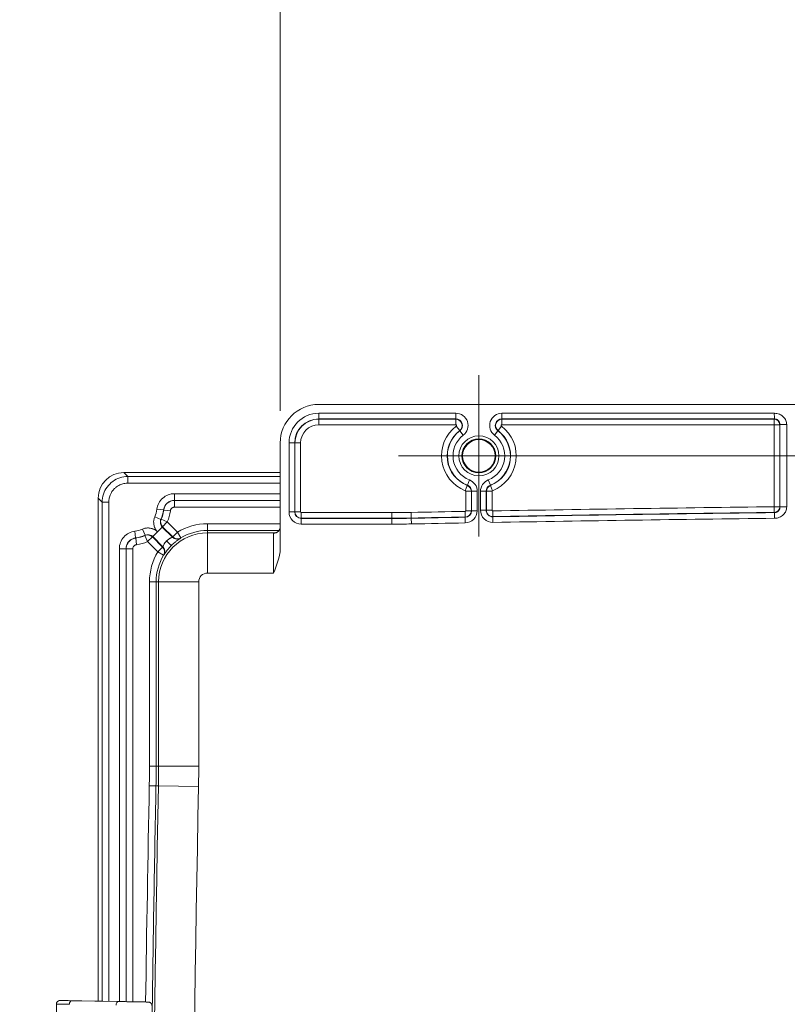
# Model space of a CAD drawing. Header units: inches. Extents: x -374 to 640, y -945 to 1059.
# Tile 180 of 222: x 119.15 to 126.61, y 64.8 to 74.38. Entities that reach past the tile are written whole.
import ezdxf

# ---------------------------------------------------------------- set-up
doc = ezdxf.new("R2010")
doc.units = ezdxf.units.IN
doc.header["$LTSCALE"] = 5
doc.header["$MEASUREMENT"] = 0
for name, color, linetype, lineweight in [('Center Mark (ANSI)', 7, 'Continuous', 9), ('Dimension (ANSI)', 7, 'Continuous', 9), ('Visible (ANSI)', 7, 'Continuous', 18), ('Visible Narrow (ANSI)', 7, 'Continuous', 5)]:
    doc.layers.add(name, color=color, linetype=linetype, lineweight=lineweight)
doc.styles.add('Note Text (ANSI)', font='arial.ttf')
doc.dimstyles.new('.XX', dxfattribs={"dimscale": 5, "dimtxt": 0.095, "dimasz": 0.125, "dimexe": 0.1875, "dimexo": 0.0625, "dimgap": 0.0625, "dimtad": 0, "dimtih": 1, "dimtoh": 1, "dimrnd": 1e-08, "dimzin": 0, "dimdsep": 46, "dimtxsty": 'Note Text (ANSI)', "dimblk": 'Filled-1', "dimcen": 0.09, "dimdle": 0.45, "dimclrd": 256, "dimclre": 256, "dimclrt": 256, "dimadec": 0, "dimazin": 1, "dimtfac": 1.263158, "dimtofl": 0, "dimtmove": 0, "dimatfit": 3, "dimfxl": 1, "dimtolj": 1, "dimtzin": 4, "dimlwd": -1, "dimlwe": -1, "dimarcsym": 0})

# ---------------------------------------------------------------- blocks, each defined once
blk = doc.blocks.new('Filled-1')
at = {"color": 0}
for p, q in [((0, 0), (-1, 0.25)), ((-1, 0.25), (-1, -0.25)), ((-1, 0), (0, 0)), ((-1, -0.25), (0, 0))]:
    blk.add_line(p, q, dxfattribs=at)
at = {"color": 0, "flags": 128}
blk.add_lwpolyline([(-1, -0.25), (0, 0), (-1, 0.25), (-1, -0.25)], dxfattribs=at)
at = {"color": 0}
blk.add_solid([(-1, -0.25), (0, 0), (-1, 0.25), (-1, -0.25)], dxfattribs=at)
blk = doc.blocks.new('*D41')
at = {"layer": 'Defpoints', "color": 0, "transparency": 16777216}
for p in [(123.6124, 70.135), (123.6124, 44.4052), (150.1074, 44.4052)]:
    blk.add_point(p, dxfattribs=at)
at = {"layer": 'Dimension (ANSI)', "transparency": 16777216}
for p, q in [((123.9249, 70.135), (151.0449, 70.135)), ((150.1074, 69.51), (150.1074, 57.8253)), ((150.1074, 45.0302), (150.1074, 56.7149)), ((123.9249, 44.4052), (151.0449, 44.4052))]:
    blk.add_line(p, q, dxfattribs=at)
at = {"layer": 'Dimension (ANSI)', "transparency": 16777216, "xscale": 0.625, "yscale": 0.625, "zscale": 0.625}
for p, rotation in [((150.1074, 70.135), 90), ((150.1074, 44.4052), 270)]:
    blk.add_blockref('Filled-1', p, dxfattribs=dict(at, rotation=rotation))
at = {"layer": 'Dimension (ANSI)', "transparency": 16777216, "insert": (149.3019, 57.5128), "char_height": 0.475, "attachment_point": 1, "style": 'Note Text (ANSI)'}
blk.add_mtext('\\A1;25.73', dxfattribs=at)
blk = doc.blocks.new('*D62')
at = {"layer": 'Defpoints', "color": 0, "transparency": 16777216}
for p in [(121.6799, 75.9586), (121.6799, 70.26), (143.5449, 69.9726)]:
    blk.add_point(p, dxfattribs=at)
at = {"layer": 'Dimension (ANSI)', "transparency": 16777216}
for p, q in [((121.6799, 70.5725), (121.6799, 76.8961)), ((143.5449, 70.2851), (143.5449, 76.8961)), ((122.3049, 75.9586), (131.4946, 75.9586)), ((142.9199, 75.9586), (133.7302, 75.9586))]:
    blk.add_line(p, q, dxfattribs=at)
at = {"layer": 'Dimension (ANSI)', "transparency": 16777216, "xscale": 0.625, "yscale": 0.625, "zscale": 0.625, "rotation": 180}
blk.add_blockref('Filled-1', (121.6799, 75.9586), dxfattribs=at)
at = {"layer": 'Dimension (ANSI)', "transparency": 16777216, "xscale": 0.625, "yscale": 0.625, "zscale": 0.625}
blk.add_blockref('Filled-1', (143.5449, 75.9586), dxfattribs=at)
at = {"layer": 'Dimension (ANSI)', "transparency": 16777216, "insert": (131.8071, 76.2011), "char_height": 0.475, "attachment_point": 1, "style": 'Note Text (ANSI)'}
blk.add_mtext('\\A1;21.86', dxfattribs=at)

msp = doc.modelspace()

# ---------------------------------------------------------------- linework, layer by layer
at = {"layer": 'Center Mark (ANSI)', "linetype": 'Continuous'}
for p, q in [((123.61238, 70.9182), (123.61238, 69.35175)), ((124.3956, 70.13498), (122.82916, 70.13498))]:
    msp.add_line(p, q, dxfattribs=at)
at = {"layer": 'Visible (ANSI)'}
for p, q in [((143.16988, 70.63498), (122.05488, 70.63498)), ((121.67988, 70.25998), (121.67988, 69.22934)), ((120.15893, 69.97257), (121.67988, 69.97257)), ((119.90988, 64.83073), (119.90988, 69.72352)), ((119.5037, 63.35296), (119.5037, 64.80219)), ((119.54115, 64.83716), (119.6108, 64.83596)), ((119.74746, 64.83358), (119.61082, 64.83596)), ((119.74748, 64.83358), (119.74749, 64.83358)), ((119.75097, 64.83352), (120.36798, 64.82271))]:
    msp.add_line(p, q, dxfattribs=at)
for radius in [0.195, 0.16448, 0.15822]:
    msp.add_circle((123.61238, 70.13498), radius, dxfattribs=at)
for centre, radius, start, end in [((122.05488, 70.25998), 0.375, 90, 180), ((121.22288, 68.65957), 1.25, 125.161706, 125.161867), ((121.22288, 68.65957), 1.25, 144.837922, 144.838145), ((121.22765, 68.68407), 0.909, 132.136053, 132.27796), ((121.22288, 68.65957), 0.90903, 130.829149, 130.971247), ((121.22288, 68.65957), 0.90903, 135.021083, 135.021166)]:
    msp.add_arc(centre, radius, start, end, dxfattribs=at)
msp.add_ellipse((120.16084, 69.72162), major_axis=(-0.17812, 0.17812), ratio=0.9924325, start_param=5.5015852, end_param=7.0647854, dxfattribs=at)
for points, knots in [([(121.63053, 69.38492), (121.63053, 69.38492), (121.63057, 69.38492), (121.63082, 69.38495), (121.63116, 69.38498), (121.63256, 69.38519), (121.63399, 69.38544), (121.6375, 69.38634), (121.63955, 69.38698), (121.64427, 69.38885), (121.64701, 69.39016), (121.65332, 69.39388), (121.65692, 69.39655), (121.66443, 69.40356), (121.66822, 69.40826), (121.67462, 69.41911), (121.67711, 69.42551), (121.67942, 69.43633), (121.67988, 69.44072), (121.67988, 69.44506)], [0.0331388, 0.0331388, 0.0331388, 0.0331388, 0.04047052, 0.04047052, 0.05516615, 0.05516615, 0.0800088, 0.0800088, 0.10336996, 0.10336996, 0.13067235, 0.13067235, 0.16734548, 0.16734548, 0.21463579, 0.21463579, 0.26763215, 0.26763215, 0.30227949, 0.30227949, 0.30227949, 0.30227949]), ([(120.57435, 69.30758), (120.58236, 69.29957), (120.59054, 69.29175), (120.59755, 69.28492), (120.60457, 69.27808), (120.61042, 69.27222), (120.61436, 69.26812), (120.61829, 69.26404), (120.62031, 69.26171), (120.62033, 69.26164)], [0, 0, 0, 0, 0.33333333, 0.33333333, 0.33333333, 0.66666667, 0.66666667, 0.66666667, 0.99873373, 0.99873373, 0.99873373, 0.99873373]), ([(119.5037, 64.80219), (119.5037, 64.80597), (119.50432, 64.80979), (119.50671, 64.81689), (119.50849, 64.82026), (119.51296, 64.8262), (119.51571, 64.82884), (119.52182, 64.83308), (119.52526, 64.83472), (119.53059, 64.83629), (119.5324, 64.83667), (119.53514, 64.83702), (119.53607, 64.83711), (119.53732, 64.83717), (119.53765, 64.83718), (119.53814, 64.83719), (119.53832, 64.83719), (119.53856, 64.83719), (119.53864, 64.83719), (119.53877, 64.83719), (119.53882, 64.83719), (119.53895, 64.83719), (119.539, 64.83719), (119.53908, 64.83719), (119.5391, 64.83719), (119.53919, 64.83719), (119.53921, 64.83719), (119.53931, 64.83719), (119.53937, 64.83719), (119.53968, 64.83718), (119.54007, 64.83718), (119.54081, 64.83716), (119.54097, 64.83716), (119.54115, 64.83716)], [0, 0, 0, 0, 0.02876068, 0.02876068, 0.05707199, 0.05707199, 0.08539936, 0.08539936, 0.11372605, 0.11372605, 0.12775133, 0.12775133, 0.13480114, 0.13480114, 0.13731423, 0.13731423, 0.13867984, 0.13867984, 0.13941115, 0.13941115, 0.14012864, 0.14012864, 0.14156689, 0.14156689, 0.14322618, 0.14322618, 0.14819983, 0.14819983, 0.16310852, 0.16310852, 0.20785327, 0.20785327, 0.21963364, 0.21963364, 0.21963364, 0.21963364]), ([(120.36797, 64.82271), (120.37888, 64.82252), (120.38718, 64.82237), (120.39468, 64.82224), (120.39641, 64.82221), (120.39773, 64.82219), (120.39799, 64.82218), (120.39821, 64.82218), (120.39826, 64.82218), (120.39833, 64.82218), (120.39835, 64.82218), (120.39842, 64.82217), (120.39844, 64.82217), (120.39849, 64.82217), (120.39852, 64.82217), (120.3986, 64.82217), (120.39866, 64.82217), (120.39878, 64.82217), (120.39883, 64.82216), (120.39898, 64.82216), (120.3991, 64.82215), (120.3997, 64.82213), (120.4002, 64.82209), (120.40167, 64.82197), (120.40264, 64.82184), (120.40652, 64.82117), (120.4094, 64.82029), (120.4155, 64.81752), (120.41869, 64.8154), (120.42416, 64.81034), (120.42651, 64.80734), (120.4301, 64.80083), (120.43138, 64.79724), (120.43245, 64.79148), (120.43265, 64.78933), (120.43265, 64.78718)], [0, 0, 0, 0, 0.15109329, 0.15109329, 0.22474221, 0.22474221, 0.25233179, 0.25233179, 0.26267387, 0.26267387, 0.26655257, 0.26655257, 0.2680078, 0.2680078, 0.26894178, 0.26894178, 0.26988743, 0.26988743, 0.27035717, 0.27035717, 0.27130529, 0.27130529, 0.27508452, 0.27508452, 0.28254841, 0.28254841, 0.30509649, 0.30509649, 0.33357052, 0.33357052, 0.36189188, 0.36189188, 0.39021885, 0.39021885, 0.40654376, 0.40654376, 0.40654376, 0.40654376])]:
    msp.add_open_spline(points, degree=3, knots=knots, dxfattribs=at)
for points in [[(121.67988, 69.22934), (121.67988, 69.15207), (121.64409, 69.06652), (121.61488, 68.99498)], [(119.58996, 64.8363), (119.59672, 64.83618), (119.60411, 64.83605), (119.61203, 64.83591)], [(120.13837, 64.82671), (120.14771, 64.82654), (120.15745, 64.82637), (120.16737, 64.8262)]]:
    msp.add_open_spline(points, degree=3, dxfattribs=at)
at = {"layer": 'Visible Narrow (ANSI)'}
for p, q in [((122.05488, 70.54902), (123.38828, 70.54902)), ((122.05488, 70.49403), (122.05488, 70.54902)), ((122.05488, 70.49403), (123.38828, 70.49403)), ((122.05488, 70.49403), (122.05488, 70.49173)), ((122.05488, 70.49173), (123.38828, 70.49173)), ((122.05488, 70.43674), (122.05488, 70.49173)), ((123.38828, 70.49403), (123.38828, 70.54902)), ((123.38828, 70.49173), (123.38828, 70.49403)), ((123.38828, 70.43674), (123.38828, 70.49173)), ((123.83648, 70.54902), (126.48645, 70.54902)), ((123.83648, 70.49403), (123.83648, 70.54902)), ((123.83648, 70.49403), (126.48645, 70.49403)), ((123.83648, 70.49403), (123.83648, 70.49173)), ((123.83648, 70.49173), (126.48414, 70.49173)), ((123.83648, 70.43674), (123.83648, 70.49173)), ((126.48645, 70.49403), (126.48414, 70.49173)), ((126.48414, 70.49173), (126.48414, 70.43674)), ((122.05488, 70.43674), (123.38828, 70.43674)), ((123.39237, 70.42459), (123.42563, 70.3808)), ((123.83239, 70.42459), (123.79913, 70.3808)), ((123.83648, 70.43674), (126.48414, 70.43674)), ((126.48414, 70.43674), (126.48414, 69.63994)), ((126.48414, 70.43674), (126.53914, 70.43674)), ((126.54127, 70.43887), (126.53914, 70.43674)), ((126.53914, 70.43674), (126.53914, 69.63994)), ((126.54127, 70.43887), (126.54127, 69.63784)), ((126.60626, 70.43887), (126.60626, 69.63784)), ((123.42563, 70.3808), (123.42703, 70.37897)), ((123.42703, 70.37897), (123.46029, 70.33518)), ((123.79774, 70.37897), (123.76447, 70.33518)), ((123.79774, 70.37897), (123.79913, 70.3808)), ((121.76583, 69.58998), (121.76583, 70.25998)), ((121.82082, 70.25998), (121.76583, 70.25998)), ((121.82082, 69.58998), (121.82082, 70.25998)), ((121.82082, 70.25998), (121.82313, 70.25998)), ((121.87812, 70.25998), (121.82313, 70.25998)), ((121.82313, 69.58998), (121.82313, 70.25998)), ((121.87812, 69.58998), (121.87812, 70.25998)), ((120.15893, 69.97257), (120.19748, 69.93402)), ((120.19748, 69.93402), (121.67988, 69.93402)), ((120.19748, 69.86927), (120.19748, 69.93402)), ((120.19748, 69.86927), (121.67988, 69.86927)), ((123.47985, 69.79628), (123.49988, 69.84749)), ((123.50072, 69.84963), (123.49988, 69.84749)), ((123.50072, 69.84963), (123.52076, 69.90084)), ((123.72404, 69.84963), (123.704, 69.90084)), ((123.72404, 69.84963), (123.72488, 69.84749)), ((123.74492, 69.79628), (123.72488, 69.84749)), ((119.90988, 69.72352), (119.94844, 69.68497)), ((120.65108, 69.76697), (121.67988, 69.76697)), ((120.65108, 69.70197), (120.65108, 69.76697)), ((123.48414, 69.78998), (123.48414, 69.60146)), ((123.48414, 69.78998), (123.53914, 69.78998)), ((123.53914, 69.78998), (123.53914, 69.60146)), ((123.54144, 69.78998), (123.53914, 69.78998)), ((123.54144, 69.78998), (123.59643, 69.78998)), ((123.54144, 69.78998), (123.54144, 69.60146)), ((123.59643, 69.78998), (123.59643, 69.60146)), ((123.62833, 69.60625), (123.62833, 69.78998)), ((123.68332, 69.78998), (123.62833, 69.78998)), ((123.68332, 69.60625), (123.68332, 69.78998)), ((123.68332, 69.78998), (123.68563, 69.78998)), ((123.74062, 69.78998), (123.68563, 69.78998)), ((123.68563, 69.60625), (123.68563, 69.78998)), ((123.74062, 69.60625), (123.74062, 69.78998)), ((119.94843, 64.83006), (119.94844, 69.68497)), ((120.01319, 69.68497), (119.94845, 69.68497)), ((120.01319, 64.82893), (120.01319, 69.68497)), ((120.65108, 69.70197), (121.67988, 69.70197)), ((121.67988, 69.70097), (120.65197, 69.70097)), ((120.65197, 69.70097), (120.65197, 69.63597)), ((121.67988, 69.63597), (120.65197, 69.63597)), ((126.48414, 69.63994), (126.48481, 69.58495)), ((126.48414, 69.63994), (126.53914, 69.63994)), ((126.53914, 69.63994), (126.54127, 69.63784)), ((126.60624, 69.63597), (126.60624, 69.63597)), ((120.46075, 69.54297), (120.51987, 69.51595)), ((120.54582, 69.60847), (120.48127, 69.61613)), ((120.54674, 69.60769), (120.54582, 69.60846)), ((120.54674, 69.60769), (120.61127, 69.59989)), ((121.82082, 69.58998), (121.76583, 69.58998)), ((121.82082, 69.58998), (121.82313, 69.58998)), ((121.87812, 69.58998), (121.82313, 69.58998)), ((122.7667, 69.58321), (121.88488, 69.58321)), ((121.88488, 69.58321), (121.88488, 69.52822)), ((122.7667, 69.58321), (122.7667, 69.52822)), ((122.95382, 69.585), (122.95487, 69.53001)), ((123.4775, 69.5947), (123.47849, 69.53972)), ((123.47853, 69.53741), (123.47849, 69.53972)), ((123.47853, 69.53741), (123.47953, 69.48243)), ((123.48414, 69.60146), (123.53914, 69.60146)), ((123.54144, 69.60146), (123.53914, 69.60146)), ((123.54144, 69.60146), (123.59643, 69.60146)), ((123.68332, 69.60625), (123.62833, 69.60625)), ((123.68332, 69.60625), (123.68563, 69.60625)), ((123.74062, 69.60625), (123.68563, 69.60625)), ((123.7475, 69.59949), (123.74846, 69.54451)), ((123.7485, 69.54221), (123.74846, 69.54451)), ((123.7485, 69.54221), (123.74946, 69.48722)), ((126.48481, 69.58495), (126.48711, 69.58268)), ((120.53142, 69.44135), (120.48606, 69.396)), ((120.52212, 69.51849), (120.51987, 69.51595)), ((120.58151, 69.49209), (120.52212, 69.51849)), ((120.63138, 69.34378), (120.53261, 69.44255)), ((120.58151, 69.49209), (120.53556, 69.44613)), ((120.63473, 69.34695), (120.53556, 69.44613)), ((120.68069, 69.39291), (120.58151, 69.49209)), ((121.67988, 69.47418), (120.97238, 69.47418)), ((120.97238, 69.47418), (120.97238, 69.40918)), ((122.7667, 69.52822), (121.88488, 69.52822)), ((121.88488, 69.52592), (121.88488, 69.52822)), ((122.7667, 69.52592), (121.88488, 69.52592)), ((121.88488, 69.52592), (121.88488, 69.47093)), ((122.7667, 69.47093), (121.88488, 69.47093)), ((122.7667, 69.52592), (122.7667, 69.52822)), ((122.7667, 69.52592), (122.7667, 69.47093)), ((122.95491, 69.52771), (122.95487, 69.53001)), ((122.95491, 69.52771), (122.95596, 69.47273)), ((120.27399, 69.33664), (120.26633, 69.40118)), ((120.36651, 69.36259), (120.33949, 69.4217)), ((120.36651, 69.36259), (120.36396, 69.36034)), ((120.36396, 69.36034), (120.39037, 69.30094)), ((120.39037, 69.30094), (120.43632, 69.3469)), ((120.43632, 69.3469), (120.5355, 69.24772)), ((120.48606, 69.39599), (120.43951, 69.34944)), ((120.43951, 69.34944), (120.53841, 69.25055)), ((120.68069, 69.39291), (120.63473, 69.34695)), ((120.7143, 69.33727), (120.68069, 69.39291)), ((120.97238, 69.38498), (120.97238, 69.40918)), ((121.66853, 69.40918), (120.97238, 69.40918)), ((120.97238, 69.38498), (121.63107, 69.38498)), ((120.97238, 69.38498), (120.97238, 68.99498)), ((121.61488, 69.38077), (121.61488, 68.99498)), ((120.27399, 69.33664), (120.27477, 69.33572)), ((120.27477, 69.33572), (120.28257, 69.27119)), ((120.39037, 69.30094), (120.48954, 69.20177)), ((120.48954, 69.20177), (120.5355, 69.24772)), ((120.71186, 69.3346), (120.7143, 69.33727)), ((120.18048, 69.23138), (120.11548, 69.23138)), ((120.11548, 64.82713), (120.11548, 69.23138)), ((120.18048, 64.82599), (120.18048, 69.23137)), ((120.18149, 69.23048), (120.18149, 64.82598)), ((120.18149, 69.23048), (120.24649, 69.23048)), ((120.24649, 69.23048), (120.24649, 64.82484)), ((120.48954, 69.20177), (120.54518, 69.16816)), ((120.54518, 69.16816), (120.54785, 69.17059)), ((121.61488, 68.99498), (120.97238, 68.99498)), ((120.40828, 68.91007), (120.40828, 67.11576)), ((120.40828, 68.91007), (120.47327, 68.91007)), ((120.49748, 68.91007), (120.47327, 68.91007)), ((120.47327, 68.91007), (120.47327, 67.11576)), ((120.49748, 68.91007), (120.88747, 68.91007)), ((120.49748, 68.91007), (120.49748, 67.11576)), ((120.88747, 68.91007), (120.88747, 67.11576)), ((120.40828, 67.11576), (120.47327, 67.11576)), ((120.47327, 67.11576), (120.49748, 67.11576)), ((120.49748, 67.11576), (120.88747, 67.11576)), ((120.40647, 66.92656), (120.47146, 66.92532)), ((120.49566, 66.92486), (120.47146, 66.92532)), ((120.49566, 66.92486), (120.88559, 66.91743)), ((119.54116, 64.83716), (119.61081, 64.83596)), ((119.74749, 64.83358), (119.61081, 64.83596)), ((120.10488, 64.82729), (119.65123, 64.83522)), ((119.75097, 64.83352), (120.36797, 64.82271))]:
    msp.add_line(p, q, dxfattribs=at)
for centre, radius, start, end in [((132.61238, 552.0832), 507.11098, 269.3079848, 269.3079849), ((132.61238, 552.0832), 507.11098, 269.3364756, 269.3364757), ((132.61238, 552.0832), 507.11098, 270.0142531, 270.0142532), ((122.05488, 70.25998), 0.28905, 90, 180), ((122.05488, 70.25998), 0.23406, 90, 180), ((122.05488, 70.25998), 0.23175, 90, 180), ((123.38828, 70.42998), 0.11905, 307.222883, 90), ((123.38828, 70.42998), 0.06406, 307.222882, 90), ((123.38828, 70.42998), 0.06175, 307.222882, 90), ((123.83648, 70.42998), 0.11905, 90, 232.777117), ((123.83648, 70.42998), 0.06406, 90, 232.777117), ((123.83648, 70.42998), 0.06175, 90, 232.777118), ((122.05488, 70.25998), 0.17676, 90, 180), ((123.61238, 70.13498), 0.36371, 127.222883, 248.629143), ((123.38828, 70.42998), 0.00676, 307.222883, 90), ((123.61238, 70.13498), 0.36371, 291.370857, 52.777117), ((123.83648, 70.42998), 0.00676, 90, 232.777117), ((123.61238, 70.13498), 0.30871, 127.222883, 248.629143), ((123.61238, 70.13498), 0.30641, 127.222883, 248.629143), ((123.61238, 70.13498), 0.25142, 127.222883, 248.629143), ((123.61238, 70.13498), 0.25142, 291.370857, 52.777117), ((123.61238, 70.13498), 0.30641, 291.370857, 52.777117), ((123.61238, 70.13498), 0.30871, 291.370857, 52.777117), ((123.47738, 69.78998), 0.06175, 0, 68.629144), ((123.47738, 69.78998), 0.06406, 0, 68.629143), ((123.47738, 69.78998), 0.11905, 0, 68.629143), ((123.74738, 69.78998), 0.11905, 111.370857, 180), ((123.74738, 69.78998), 0.06406, 111.370856, 180), ((123.74738, 69.78998), 0.06175, 111.370856, 180), ((123.47738, 69.78998), 0.00676, 0, 68.629143), ((123.74738, 69.78998), 0.00676, 111.370857, 180), ((132.61238, -437.54305), 507.22002, 90.6922651, 91.0014316), ((132.61238, -437.54305), 507.11098, 89.30796703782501, 89.30796710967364), ((132.61238, -437.54305), 507.11098, 89.98574681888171, 89.98574689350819), ((132.61238, -437.54305), 507.11098, 90.66352429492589, 90.66352437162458), ((132.61238, -437.54305), 507.11098, 90.69201509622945, 90.69201518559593), ((120.23738, 69.64507), 0.2456, 335.434326, 353.23149), ((120.23738, 69.64507), 0.3106, 335.434326, 353.231309), ((120.23738, 69.64507), 0.31161, 336.031875, 353.108954), ((120.23738, 69.64507), 0.37661, 336.031875, 353.108857), ((121.88488, 69.58998), 0.11905, 180, 270), ((121.88488, 69.58998), 0.06406, 180, 270), ((121.88488, 69.58998), 0.06175, 180, 270), ((121.88488, 69.58998), 0.00676, 180, 270), ((122.7667, 79.41007), 9.82686, 270, 271.091101), ((132.61238, -437.54305), 507.22002, 91.0319354, 91.0911008), ((132.61238, -437.54305), 507.16502, 91.0319354, 91.0911008), ((132.61238, -437.54305), 507.16272, 91.0319354, 91.0911008), ((123.47738, 69.60146), 0.00676, 271.031935, 0), ((123.47738, 69.60146), 0.06175, 271.031935, 0), ((123.47738, 69.60146), 0.06406, 271.031935, 0), ((123.47738, 69.60146), 0.11905, 271.031935, 0), ((123.74738, 69.60625), 0.11905, 180, 271.001432), ((123.74738, 69.60625), 0.06406, 180, 271.001432), ((123.74738, 69.60625), 0.06175, 180, 271.001432), ((123.74738, 69.60625), 0.00676, 180, 271.001432), ((132.61238, -437.54305), 507.16502, 90.6922651, 91.0014316), ((132.61238, -437.54305), 507.16272, 90.6920081, 91.0014316), ((132.61238, -437.54305), 507.11098, 90.6886389, 90.6886507), ((120.97238, 68.91007), 0.56411, 90, 121.137138), ((122.7667, 79.41007), 9.88185, 270, 271.091101), ((122.7667, 79.41007), 9.88415, 270, 271.091101), ((122.7667, 79.41007), 9.93915, 270, 271.091101), ((132.61238, -437.54305), 507.10773, 91.0319354, 91.0911008), ((132.61238, -437.54305), 507.10773, 90.6920081, 91.0014316), ((120.23738, 69.64507), 0.2456, 276.768509, 294.565674), ((120.23738, 69.64507), 0.3106, 276.768695, 294.565674), ((120.23738, 69.64507), 0.31161, 276.891143, 293.968125), ((120.97238, 68.91007), 0.4749, 90, 180), ((121.22288, 68.65957), 0.92199, 130.887866, 131.027956), ((120.97238, 68.91007), 0.49911, 90, 121.137138), ((120.23738, 69.64507), 0.37661, 276.891142, 293.968125), ((120.97238, 68.91007), 0.56411, 148.862862, 180), ((120.97238, 68.91007), 0.49911, 148.862862, 180), ((120.97238, 68.91007), 0.08491, 90, 180), ((110.47238, 67.11576), 9.93589, 358.908899, 0), ((110.47238, 67.11576), 10.00089, 358.908899, 0), ((110.47238, 67.11576), 10.0251, 358.908899, 0), ((110.47238, 67.11576), 10.41509, 358.908899, 0), ((627.42551, 57.27007), 507.11098, 178.9088992, 179.1466416), ((627.42551, 57.27007), 507.02178, 178.9088992, 181.0911008), ((627.42551, 57.27007), 507.04598, 178.9088992, 179.1772249), ((627.42551, 57.27007), 506.63178, 178.9088992, 181.0911008)]:
    msp.add_arc(centre, radius, start, end, dxfattribs=at)
for centre, major_axis, ratio, start_param, end_param in [((126.48414, 70.43674), (0.03889, -0.03889), 0.9996955, 0.7855505, 2.3560422), ((126.60626, 70.43883), (-0.065, 0.00004), 0.0006805, 4.7124073, 6.265723), ((120.65107, 69.59598), (0.07925, 0.07039), 0.9999936, 0.84442, 2.2971752), ((120.65197, 69.59497), (-0.07932, -0.07031), 0.9999936, 3.9871358, 5.437638), ((126.48414, 69.63994), (0.03866, 0.03913), 0.9996991, 3.9331824, 5.4915955), ((126.60624, 69.63788), (-0.06498, -0.00004), 0.0006409, 0.0173445, 1.5710449), ((120.58151, 69.49209), (-0.05098, 0.04033), 0.9998456, 0.2509534, 1.4546549), ((121.61488, 69.44506), (0.065, 0), 0.9891963, 4.7123885, 6.2831848), ((120.39037, 69.30094), (-0.04033, 0.05098), 0.9998456, 4.8285304, 6.0322319), ((120.39352, 69.30346), (0.05057, 0.04089), 0.999538, 0.1054184, 1.3195477), ((120.67786, 69.39), (0.04677, -0.04514), 0.9998476, 4.6947627, 6.0305329), ((120.68069, 69.39291), (0.04645, -0.04547), 0.9998477, 4.7017023, 6.0305075), ((120.78026, 68.99842), (0.32355, 0.3153), 0.7733129, 1.5647016, 1.5736766), ((120.48954, 69.20177), (0.04547, -0.04645), 0.9998477, 0.2526778, 1.581483), ((120.49245, 69.20459), (0.04514, -0.04677), 0.9998476, 0.2526524, 1.5884225), ((119.8162, 64.79735), (0.3125, -0.00484), 0.0000356, 3.1416792, 4.0730487), ((119.65062, 64.80023), (0.00061, 0.03499), 0.5966079, 0.0000569, 1.581227), ((119.9459, 64.83012), (0.23685, -0.00414), 0.0000379, 3.7193205, 3.7456906), ((120.10427, 64.7923), (0.00061, 0.03499), 0.5966079, 0.0000499, 1.5812282)]:
    msp.add_ellipse(centre, major_axis=major_axis, ratio=ratio, start_param=start_param, end_param=end_param, dxfattribs=at)
for points, knots in [([(126.48645, 70.54902), (126.48557, 70.53957), (126.48619, 70.53005), (126.48643, 70.5218), (126.48666, 70.51355), (126.48652, 70.50655), (126.48643, 70.50171), (126.48633, 70.49688), (126.48629, 70.4942), (126.48645, 70.49403)], [0, 0, 0, 0, 0.3333333, 0.3333333, 0.3333333, 0.6666667, 0.6666667, 0.6666667, 1, 1, 1, 1]), ([(126.60626, 70.43887), (126.60628, 70.45219), (126.60141, 70.47757), (126.57588, 70.51685), (126.5364, 70.54262), (126.50426, 70.54901), (126.48645, 70.54902)], [0, 0, 0, 0, 0.25, 0.5, 0.75, 0.99999998, 0.99999998, 0.99999998, 0.99999998]), ([(119.94844, 69.68497), (119.94848, 69.71111), (119.95684, 69.7633), (119.99281, 69.83376), (120.0487, 69.88965), (120.11916, 69.92561), (120.17134, 69.93397), (120.19748, 69.93402)], [0.0000001, 0.0000001, 0.0000001, 0.0000001, 0.2, 0.4, 0.6, 0.8, 1, 1, 1, 1]), ([(120.01319, 69.68497), (120.01318, 69.69216), (120.01359, 69.69922), (120.01438, 69.70615), (120.01577, 69.71839), (120.01835, 69.73027), (120.02215, 69.7419), (120.02484, 69.75014), (120.02812, 69.75825), (120.03197, 69.76612), (120.03662, 69.77563), (120.0421, 69.78477), (120.04829, 69.79335), (120.05433, 69.8017), (120.06105, 69.80952), (120.06839, 69.81671), (120.07482, 69.82301), (120.08173, 69.82883), (120.08904, 69.83411), (120.09865, 69.84106), (120.10897, 69.84711), (120.11972, 69.8521), (120.1265, 69.85525), (120.13344, 69.85798), (120.14049, 69.86028), (120.1533, 69.86447), (120.16644, 69.8672), (120.18005, 69.86847), (120.18577, 69.869), (120.19158, 69.86927), (120.19748, 69.86927)], [0, 0, 0, 0, 0.07230852, 0.07230852, 0.07230852, 0.2, 0.2, 0.2, 0.290553, 0.290553, 0.290553, 0.4, 0.4, 0.4, 0.50661844, 0.50661844, 0.50661844, 0.6, 0.6, 0.6, 0.72268111, 0.72268111, 0.72268111, 0.8, 0.8, 0.8, 0.94077146, 0.94077146, 0.94077146, 1, 1, 1, 1]), ([(120.48127, 69.61613), (120.48382, 69.63757), (120.48997, 69.65704), (120.49953, 69.67517), (120.50908, 69.69329), (120.52204, 69.71005), (120.53754, 69.72384), (120.55305, 69.73762), (120.57111, 69.74842), (120.5902, 69.75576), (120.60929, 69.76309), (120.62941, 69.76697), (120.65108, 69.76697)], [0, 0, 0, 0, 0.25, 0.25, 0.25, 0.5, 0.5, 0.5, 0.75, 0.75, 0.75, 1, 1, 1, 1]), ([(120.65197, 69.63597), (120.65121, 69.63597), (120.65045, 69.63595), (120.64969, 69.6359), (120.64864, 69.63584), (120.64758, 69.63575), (120.64653, 69.6356), (120.64566, 69.63549), (120.6448, 69.63535), (120.64394, 69.63517), (120.64297, 69.63498), (120.64199, 69.63475), (120.64101, 69.63448), (120.64003, 69.6342), (120.63905, 69.63389), (120.63805, 69.63353), (120.63715, 69.63321), (120.63625, 69.63284), (120.63533, 69.63244), (120.63422, 69.63195), (120.6331, 69.63139), (120.63196, 69.63076), (120.63114, 69.63029), (120.63031, 69.6298), (120.62949, 69.62925), (120.62824, 69.62844), (120.62699, 69.62752), (120.62576, 69.62649), (120.62504, 69.6259), (120.62432, 69.62526), (120.62362, 69.62458), (120.62229, 69.62332), (120.621, 69.62191), (120.61977, 69.62035), (120.61921, 69.61964), (120.61867, 69.6189), (120.61814, 69.61813), (120.61689, 69.61631), (120.61574, 69.6143), (120.61475, 69.61215), (120.6144, 69.6114), (120.61407, 69.61062), (120.61376, 69.60983), (120.61281, 69.6074), (120.61207, 69.60482), (120.61159, 69.60204), (120.61146, 69.60134), (120.61136, 69.60062), (120.61127, 69.59989)], [0, 0, 0, 0, 0.05259, 0.05259, 0.05259, 0.125, 0.125, 0.125, 0.18402593, 0.18402593, 0.18402593, 0.25, 0.25, 0.25, 0.31572898, 0.31572898, 0.31572898, 0.375, 0.375, 0.375, 0.44736177, 0.44736177, 0.44736177, 0.5, 0.5, 0.5, 0.57897516, 0.57897516, 0.57897516, 0.625, 0.625, 0.625, 0.71083969, 0.71083969, 0.71083969, 0.75, 0.75, 0.75, 0.84246022, 0.84246022, 0.84246022, 0.875, 0.875, 0.875, 0.97458379, 0.97458379, 0.97458379, 1, 1, 1, 1]), ([(126.54127, 69.63784), (126.54127, 69.63704), (126.54125, 69.63625), (126.54122, 69.63545), (126.5411, 69.6328), (126.5408, 69.63016), (126.54031, 69.62754), (126.5401, 69.62643), (126.53986, 69.62532), (126.53958, 69.62422), (126.53901, 69.62196), (126.53829, 69.61974), (126.53744, 69.61756), (126.5369, 69.61619), (126.53631, 69.61483), (126.53566, 69.6135), (126.53477, 69.61169), (126.53379, 69.60992), (126.53271, 69.60821), (126.53173, 69.60666), (126.53067, 69.60515), (126.52953, 69.6037), (126.52849, 69.60237), (126.52738, 69.60108), (126.52621, 69.59984), (126.5247, 69.59824), (126.52309, 69.59672), (126.52138, 69.5953), (126.52033, 69.59443), (126.51923, 69.59359), (126.51811, 69.59279), (126.51601, 69.59129), (126.51378, 69.58994), (126.51147, 69.58874), (126.51054, 69.58827), (126.5096, 69.58782), (126.50865, 69.58739), (126.50594, 69.58618), (126.50311, 69.58519), (126.5002, 69.58443), (126.49953, 69.58426), (126.49886, 69.5841), (126.49817, 69.58395), (126.49489, 69.58323), (126.49151, 69.5828), (126.48813, 69.5827), (126.48779, 69.58269), (126.48745, 69.58268), (126.48711, 69.58268)], [0.00000002, 0.00000002, 0.00000002, 0.00000002, 0.02877964, 0.02877964, 0.02877964, 0.125, 0.125, 0.125, 0.16596976, 0.16596976, 0.16596976, 0.25, 0.25, 0.25, 0.30302975, 0.30302975, 0.30302975, 0.375, 0.375, 0.375, 0.44019268, 0.44019268, 0.44019268, 0.5, 0.5, 0.5, 0.57725802, 0.57725802, 0.57725802, 0.625, 0.625, 0.625, 0.7144043, 0.7144043, 0.7144043, 0.75, 0.75, 0.75, 0.85149, 0.85149, 0.85149, 0.875, 0.875, 0.875, 0.98863098, 0.98863098, 0.98863098, 1, 1, 1, 1]), ([(126.48777, 69.52769), (126.50531, 69.52792), (126.53692, 69.53447), (126.57552, 69.55981), (126.60085, 69.59789), (126.60628, 69.62397), (126.60626, 69.63784)], [0.00000001, 0.00000001, 0.00000001, 0.00000001, 0.25, 0.5, 0.75, 0.99999974, 0.99999974, 0.99999974, 0.99999974]), ([(120.46075, 69.54297), (120.45851, 69.53805), (120.4566, 69.53313), (120.45501, 69.5282), (120.45333, 69.52298), (120.452, 69.51774), (120.45102, 69.51247), (120.44998, 69.50685), (120.44933, 69.50119), (120.4491, 69.49548), (120.44906, 69.49431), (120.44903, 69.49313), (120.44902, 69.49195), (120.44897, 69.48702), (120.44922, 69.48203), (120.44974, 69.47705), (120.45043, 69.47035), (120.45163, 69.46367), (120.45325, 69.45714), (120.45466, 69.45146), (120.45638, 69.44589), (120.45834, 69.44048), (120.45886, 69.43904), (120.4594, 69.43762), (120.45997, 69.43621), (120.46288, 69.42897), (120.46636, 69.42208), (120.47069, 69.41531), (120.47487, 69.40876), (120.47986, 69.4023), (120.48606, 69.396)], [0, 0, 0, 0, 0.09746063, 0.09746063, 0.09746063, 0.20062149, 0.20062149, 0.20062149, 0.31069816, 0.31069816, 0.31069816, 0.33333333, 0.33333333, 0.33333333, 0.42812347, 0.42812347, 0.42812347, 0.55568529, 0.55568529, 0.55568529, 0.66666667, 0.66666667, 0.66666667, 0.69618862, 0.69618862, 0.69618862, 0.84814035, 0.84814035, 0.84814035, 0.99496536, 0.99496536, 0.99496536, 0.99496536]), ([(126.48711, 69.58268), (126.48703, 69.58251), (126.4871, 69.57983), (126.48719, 69.575), (126.48728, 69.57016), (126.48739, 69.56316), (126.48743, 69.55491), (126.48747, 69.54667), (126.48744, 69.53718), (126.48777, 69.52769)], [0, 0, 0, 0, 0.3333333, 0.3333333, 0.3333333, 0.6666667, 0.6666667, 0.6666667, 1, 1, 1, 1]), ([(120.53182, 69.44175), (120.53009, 69.44587), (120.52748, 69.44904), (120.52522, 69.45237), (120.52295, 69.4557), (120.52107, 69.45913), (120.51954, 69.46259), (120.51801, 69.46605), (120.51682, 69.46955), (120.51596, 69.47298), (120.51509, 69.47641), (120.51454, 69.47976), (120.51425, 69.48297), (120.51396, 69.48618), (120.51391, 69.48925), (120.51406, 69.4922), (120.51421, 69.49514), (120.51455, 69.49797), (120.51505, 69.50068), (120.51556, 69.5034), (120.51621, 69.50601), (120.51702, 69.50855), (120.51782, 69.51109), (120.51878, 69.51357), (120.51987, 69.51595)], [0, 0, 0, 0, 0.125, 0.125, 0.125, 0.25, 0.25, 0.25, 0.375, 0.375, 0.375, 0.5, 0.5, 0.5, 0.625, 0.625, 0.625, 0.75, 0.75, 0.75, 0.875, 0.875, 0.875, 1, 1, 1, 1]), ([(120.53556, 69.44613), (120.53528, 69.44578), (120.535, 69.44542), (120.53472, 69.44507), (120.53444, 69.44472), (120.53416, 69.44437), (120.53388, 69.44402), (120.5336, 69.44367), (120.53331, 69.44332), (120.53303, 69.44297), (120.53302, 69.44296), (120.53302, 69.44295), (120.53182, 69.44175)], [0, 0, 0, 0, 0.3333333, 0.3333333, 0.3333333, 0.6666667, 0.6666667, 0.6666667, 0.9928147, 0.9928147, 0.9928147, 1, 1, 1, 1]), ([(120.11548, 69.23138), (120.11549, 69.25298), (120.11933, 69.27306), (120.12666, 69.29216), (120.134, 69.31127), (120.14484, 69.3294), (120.15864, 69.34494), (120.17245, 69.36047), (120.18922, 69.37341), (120.20734, 69.38296), (120.22546, 69.3925), (120.24492, 69.39864), (120.26633, 69.40118)], [0, 0, 0, 0, 0.25, 0.25, 0.25, 0.5, 0.5, 0.5, 0.75, 0.75, 0.75, 0.99999999, 0.99999999, 0.99999999, 0.99999999]), ([(120.48606, 69.39599), (120.47992, 69.40205), (120.47369, 69.40698), (120.46739, 69.41117), (120.46073, 69.41559), (120.45397, 69.41919), (120.44685, 69.42219), (120.44524, 69.42286), (120.44362, 69.4235), (120.44198, 69.42411), (120.43686, 69.42601), (120.43158, 69.42768), (120.42619, 69.42906), (120.41983, 69.43067), (120.41332, 69.43188), (120.40677, 69.43261), (120.40134, 69.43321), (120.39589, 69.43349), (120.3905, 69.43344), (120.38989, 69.43343), (120.38928, 69.43342), (120.38866, 69.4334), (120.38293, 69.43325), (120.37725, 69.43268), (120.37161, 69.43171), (120.36616, 69.43077), (120.36074, 69.42947), (120.35534, 69.42778), (120.35004, 69.42613), (120.34476, 69.42411), (120.33949, 69.4217)], [0.0050354, 0.0050354, 0.0050354, 0.0050354, 0.14818288, 0.14818288, 0.14818288, 0.29934816, 0.29934816, 0.29934816, 0.33333333, 0.33333333, 0.33333333, 0.4389584, 0.4389584, 0.4389584, 0.56339063, 0.56339063, 0.56339063, 0.66666667, 0.66666667, 0.66666667, 0.67843827, 0.67843827, 0.67843827, 0.78869053, 0.78869053, 0.78869053, 0.89540988, 0.89540988, 0.89540988, 1, 1, 1, 1]), ([(120.43951, 69.34944), (120.4395, 69.34944), (120.43949, 69.34943), (120.43949, 69.34943), (120.43913, 69.34914), (120.43878, 69.34886), (120.43844, 69.34858), (120.43808, 69.34829), (120.43773, 69.34802), (120.43738, 69.34774), (120.43703, 69.34746), (120.43668, 69.34718), (120.43632, 69.3469)], [0, 0, 0, 0, 0.00714409, 0.00714409, 0.00714409, 0.33333333, 0.33333333, 0.33333333, 0.66666667, 0.66666667, 0.66666667, 1, 1, 1, 1]), ([(120.63071, 69.34285), (120.63027, 69.34241), (120.62987, 69.34224), (120.62921, 69.34197), (120.62855, 69.34169), (120.62767, 69.34135), (120.62665, 69.34094), (120.62563, 69.34053), (120.62443, 69.34004), (120.62311, 69.33948), (120.6218, 69.33893), (120.62036, 69.33831), (120.61881, 69.33761), (120.61726, 69.33691), (120.61558, 69.33612), (120.61377, 69.33523), (120.61195, 69.33434), (120.61, 69.33335), (120.60787, 69.3322), (120.60575, 69.33105), (120.60345, 69.32974), (120.60095, 69.32822), (120.59845, 69.3267), (120.59576, 69.32498), (120.59282, 69.32292), (120.58989, 69.32085), (120.5867, 69.31843), (120.58363, 69.31593), (120.58056, 69.31343), (120.57763, 69.31088), (120.57435, 69.30758)], [0, 0, 0, 0, 0.1, 0.1, 0.1, 0.2, 0.2, 0.2, 0.3, 0.3, 0.3, 0.4, 0.4, 0.4, 0.5, 0.5, 0.5, 0.6, 0.6, 0.6, 0.7, 0.7, 0.7, 0.8, 0.8, 0.8, 0.9, 0.9, 0.9, 0.99999718, 0.99999718, 0.99999718, 0.99999718]), ([(120.63071, 69.34285), (120.63217, 69.34432), (120.63243, 69.34459), (120.6327, 69.34487), (120.63289, 69.34506), (120.63308, 69.34526), (120.63327, 69.34546), (120.63374, 69.34594), (120.63423, 69.34644), (120.63473, 69.34695)], [0.00000587, 0.00000587, 0.00000587, 0.00000587, 0.29582711, 0.29582711, 0.29582711, 0.5, 0.5, 0.5, 1, 1, 1, 1]), ([(121.61488, 69.38077), (121.61488, 69.3816), (121.61537, 69.38234), (121.6165, 69.38296), (121.61763, 69.38358), (121.6194, 69.38408), (121.62195, 69.38442), (121.62426, 69.38473), (121.62723, 69.38491), (121.63098, 69.38496)], [0, 0, 0, 0, 0.33333333, 0.33333333, 0.33333333, 0.66666667, 0.66666667, 0.66666667, 0.96944723, 0.96944723, 0.96944723, 0.96944723]), ([(120.18048, 69.23137), (120.18048, 69.24425), (120.18522, 69.26995), (120.20551, 69.30338), (120.23639, 69.32746), (120.26128, 69.33513), (120.27399, 69.33664)], [0.00001346, 0.00001346, 0.00001346, 0.00001346, 0.25, 0.5, 0.75, 0.99999345, 0.99999345, 0.99999345, 0.99999345]), ([(120.27477, 69.33572), (120.27108, 69.33527), (120.26739, 69.33463), (120.26373, 69.33379), (120.26268, 69.33355), (120.26164, 69.33329), (120.26061, 69.33302), (120.25684, 69.33203), (120.25311, 69.33083), (120.24939, 69.3294), (120.2485, 69.32906), (120.24761, 69.3287), (120.24673, 69.32833), (120.24286, 69.32672), (120.23899, 69.32484), (120.23511, 69.32264), (120.23436, 69.32221), (120.23361, 69.32177), (120.23286, 69.32132), (120.22884, 69.3189), (120.22482, 69.31613), (120.22083, 69.3129), (120.22022, 69.31241), (120.21961, 69.3119), (120.219, 69.31139), (120.21488, 69.3079), (120.21081, 69.30392), (120.20688, 69.29932), (120.20644, 69.2988), (120.20599, 69.29827), (120.20555, 69.29773), (120.20154, 69.29284), (120.19771, 69.28728), (120.19433, 69.28105), (120.19407, 69.28057), (120.19381, 69.28009), (120.19355, 69.2796), (120.19014, 69.27306), (120.18722, 69.26581), (120.18511, 69.25796), (120.18502, 69.25761), (120.18493, 69.25727), (120.18484, 69.25693), (120.18272, 69.24868), (120.18149, 69.23979), (120.18149, 69.23048)], [0, 0, 0, 0, 0.09729878, 0.09729878, 0.09729878, 0.125, 0.125, 0.125, 0.22588821, 0.22588821, 0.22588821, 0.25, 0.25, 0.25, 0.35469167, 0.35469167, 0.35469167, 0.375, 0.375, 0.375, 0.48344538, 0.48344538, 0.48344538, 0.5, 0.5, 0.5, 0.61223302, 0.61223302, 0.61223302, 0.625, 0.625, 0.625, 0.74102761, 0.74102761, 0.74102761, 0.75, 0.75, 0.75, 0.86977203, 0.86977203, 0.86977203, 0.875, 0.875, 0.875, 0.99999525, 0.99999525, 0.99999525, 0.99999525]), ([(120.28257, 69.27119), (120.28113, 69.27101), (120.27971, 69.27077), (120.2783, 69.27044), (120.27789, 69.27035), (120.27749, 69.27025), (120.27709, 69.27014), (120.27563, 69.26976), (120.27419, 69.2693), (120.27275, 69.26875), (120.27241, 69.26861), (120.27206, 69.26847), (120.27172, 69.26833), (120.27023, 69.26771), (120.26873, 69.26698), (120.26723, 69.26613), (120.26694, 69.26596), (120.26665, 69.26579), (120.26636, 69.26562), (120.2648, 69.26469), (120.26325, 69.26361), (120.2617, 69.26236), (120.26147, 69.26217), (120.26123, 69.26198), (120.261, 69.26178), (120.2594, 69.26043), (120.25783, 69.25889), (120.25631, 69.25711), (120.25614, 69.25691), (120.25597, 69.2567), (120.2558, 69.2565), (120.25424, 69.2546), (120.25276, 69.25246), (120.25145, 69.25004), (120.25135, 69.24986), (120.25125, 69.24967), (120.25115, 69.24948), (120.24983, 69.24695), (120.2487, 69.24414), (120.24789, 69.24111), (120.24785, 69.24098), (120.24782, 69.24085), (120.24778, 69.24071), (120.24696, 69.23754), (120.24649, 69.23414), (120.24649, 69.23048)], [0, 0, 0, 0, 0.0972339, 0.0972339, 0.0972339, 0.125, 0.125, 0.125, 0.2258951, 0.2258951, 0.2258951, 0.25, 0.25, 0.25, 0.3546871, 0.3546871, 0.3546871, 0.375, 0.375, 0.375, 0.4834538, 0.4834538, 0.4834538, 0.5, 0.5, 0.5, 0.612249, 0.612249, 0.612249, 0.625, 0.625, 0.625, 0.7410651, 0.7410651, 0.7410651, 0.75, 0.75, 0.75, 0.869776, 0.869776, 0.869776, 0.875, 0.875, 0.875, 1, 1, 1, 1]), ([(120.57435, 69.30758), (120.57417, 69.30741), (120.57399, 69.30723), (120.57381, 69.30705), (120.56862, 69.30182), (120.5634, 69.29561), (120.559, 69.28951), (120.55445, 69.28321), (120.55075, 69.27698), (120.5477, 69.27117), (120.54465, 69.26537), (120.54233, 69.26006), (120.54081, 69.2564), (120.5393, 69.25274), (120.53852, 69.25066), (120.53841, 69.25055)], [0, 0, 0, 0, 0.0082641, 0.0082641, 0.0082641, 0.25, 0.25, 0.25, 0.5, 0.5, 0.5, 0.75, 0.75, 0.75, 1, 1, 1, 1]), ([(120.62033, 69.26164), (120.61016, 69.25146), (120.601, 69.24144), (120.59245, 69.23137), (120.5839, 69.22129), (120.57599, 69.21113), (120.56934, 69.20205), (120.5627, 69.19296), (120.55731, 69.18496), (120.55366, 69.17941), (120.55001, 69.17387), (120.54807, 69.1708), (120.54785, 69.17059)], [0, 0, 0, 0, 0.25, 0.25, 0.25, 0.5, 0.5, 0.5, 0.75, 0.75, 0.75, 1, 1, 1, 1]), ([(120.71186, 69.3346), (120.71178, 69.33451), (120.71115, 69.33409), (120.71018, 69.33345), (120.70921, 69.33282), (120.70789, 69.33196), (120.70633, 69.33095), (120.70478, 69.32994), (120.70299, 69.32877), (120.701, 69.32745), (120.69902, 69.32613), (120.69684, 69.32467), (120.69447, 69.32305), (120.6921, 69.32143), (120.68953, 69.31965), (120.68673, 69.31766), (120.68393, 69.31568), (120.68089, 69.31349), (120.67757, 69.31102), (120.67425, 69.30856), (120.67064, 69.30582), (120.66663, 69.30268), (120.66262, 69.29954), (120.65822, 69.296), (120.65351, 69.29205), (120.64879, 69.28809), (120.64376, 69.28374), (120.63822, 69.27871), (120.63296, 69.27393), (120.62726, 69.26855), (120.62127, 69.26259), (120.62096, 69.26227), (120.62064, 69.26196), (120.62033, 69.26164)], [0, 0, 0, 0, 0.1, 0.1, 0.1, 0.2, 0.2, 0.2, 0.3, 0.3, 0.3, 0.4, 0.4, 0.4, 0.5, 0.5, 0.5, 0.6, 0.6, 0.6, 0.7, 0.7, 0.7, 0.8, 0.8, 0.8, 0.9, 0.9, 0.9, 0.9950018, 0.9950018, 0.9950018, 1, 1, 1, 1]), ([(119.58996, 64.8363), (119.58853, 64.83632), (119.58713, 64.83635), (119.58575, 64.83637), (119.58553, 64.83637), (119.58531, 64.83638), (119.58509, 64.83638), (119.57619, 64.83654), (119.56848, 64.83667), (119.56206, 64.83679), (119.55565, 64.8369), (119.55053, 64.83699), (119.5468, 64.83705), (119.54668, 64.83706), (119.54657, 64.83706), (119.54645, 64.83706), (119.54293, 64.83712), (119.5407, 64.83716), (119.53978, 64.83718), (119.53972, 64.83718), (119.53967, 64.83718), (119.53963, 64.83718), (119.5389, 64.83719), (119.5394, 64.83719), (119.54116, 64.83716)], [0.30370436, 0.30370436, 0.30370436, 0.30370436, 0.32924364, 0.32924364, 0.32924364, 0.33333333, 0.33333333, 0.33333333, 0.5, 0.5, 0.5, 0.66666667, 0.66666667, 0.66666667, 0.67193617, 0.67193617, 0.67193617, 0.83333333, 0.83333333, 0.83333333, 0.84333124, 0.84333124, 0.84333124, 1, 1, 1, 1]), ([(119.65123, 64.83522), (119.63889, 64.83544), (119.62748, 64.83564), (119.61692, 64.83583), (119.61633, 64.83584), (119.61574, 64.83585), (119.61516, 64.83586), (119.61411, 64.83587), (119.61306, 64.83589), (119.61203, 64.83591)], [0, 0, 0, 0, 0.15785614, 0.15785614, 0.15785614, 0.16666667, 0.16666667, 0.16666667, 0.18250632, 0.18250632, 0.18250632, 0.18250632]), ([(120.13837, 64.82671), (120.13765, 64.82672), (120.13694, 64.82673), (120.13622, 64.82675), (120.13528, 64.82676), (120.13434, 64.82678), (120.1334, 64.82679), (120.12343, 64.82697), (120.11394, 64.82713), (120.10488, 64.82729)], [0.923947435, 0.923947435, 0.923947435, 0.923947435, 0.928571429, 0.928571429, 0.928571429, 0.934704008, 0.934704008, 0.934704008, 1, 1, 1, 1]), ([(120.36797, 64.82271), (120.37412, 64.8226), (120.37931, 64.82251), (120.38361, 64.82244), (120.38406, 64.82243), (120.3845, 64.82242), (120.38493, 64.82241), (120.38912, 64.82234), (120.39238, 64.82228), (120.39461, 64.82224), (120.39481, 64.82224), (120.39499, 64.82224), (120.39517, 64.82223), (120.39727, 64.8222), (120.3983, 64.82218), (120.39826, 64.82218), (120.39826, 64.82218), (120.39825, 64.82218), (120.39824, 64.82218), (120.39806, 64.82218), (120.39677, 64.8222), (120.3944, 64.82224), (120.39428, 64.82225), (120.39415, 64.82225), (120.39402, 64.82225), (120.3915, 64.82229), (120.38787, 64.82236), (120.38319, 64.82244), (120.38302, 64.82244), (120.38285, 64.82244), (120.38268, 64.82245), (120.37786, 64.82253), (120.37195, 64.82263), (120.36508, 64.82275), (120.36495, 64.82276), (120.36481, 64.82276), (120.36467, 64.82276), (120.35766, 64.82288), (120.34966, 64.82302), (120.34082, 64.82318), (120.33191, 64.82333), (120.32214, 64.8235), (120.31173, 64.82368), (120.30136, 64.82386), (120.29034, 64.82405), (120.27889, 64.82425), (120.2786, 64.82426), (120.27831, 64.82426), (120.27802, 64.82427), (120.26684, 64.82446), (120.25526, 64.82467), (120.2435, 64.82487), (120.24302, 64.82488), (120.24253, 64.82489), (120.24204, 64.8249), (120.23044, 64.8251), (120.21868, 64.82531), (120.20697, 64.82551), (120.20629, 64.82552), (120.20561, 64.82553), (120.20494, 64.82555), (120.19341, 64.82575), (120.18194, 64.82595), (120.17072, 64.82614), (120.16988, 64.82616), (120.16905, 64.82617), (120.16822, 64.82619), (120.16793, 64.82619), (120.16765, 64.8262), (120.16737, 64.8262)], [0, 0, 0, 0, 0.06464242, 0.06464242, 0.06464242, 0.07142857, 0.07142857, 0.07142857, 0.13718343, 0.13718343, 0.13718343, 0.14285714, 0.14285714, 0.14285714, 0.20967684, 0.20967684, 0.20967684, 0.21428571, 0.21428571, 0.21428571, 0.2821784, 0.2821784, 0.2821784, 0.28571429, 0.28571429, 0.28571429, 0.35467829, 0.35467829, 0.35467829, 0.35714286, 0.35714286, 0.35714286, 0.42717754, 0.42717754, 0.42717754, 0.42857143, 0.42857143, 0.42857143, 0.49967618, 0.49967618, 0.49967618, 0.57142857, 0.57142857, 0.57142857, 0.64285714, 0.64285714, 0.64285714, 0.64467334, 0.64467334, 0.64467334, 0.71428571, 0.71428571, 0.71428571, 0.71717285, 0.71717285, 0.71717285, 0.78571429, 0.78571429, 0.78571429, 0.78967388, 0.78967388, 0.78967388, 0.85714286, 0.85714286, 0.85714286, 0.86216797, 0.86216797, 0.86216797, 0.86386796, 0.86386796, 0.86386796, 0.86386796])]:
    msp.add_open_spline(points, degree=3, knots=knots, dxfattribs=at)
for points in [[(126.48645, 70.49403), (126.49021, 70.49403), (126.4977, 70.49326), (126.50837, 70.48985), (126.51801, 70.48444), (126.52626, 70.47733), (126.53288, 70.46887), (126.5377, 70.4594), (126.54062, 70.44931), (126.54127, 70.44235), (126.54127, 70.43887)], [(120.65197, 69.70097), (120.65167, 69.7013), (120.65138, 69.70164), (120.65108, 69.70197)], [(120.18048, 69.23137), (120.18082, 69.23107), (120.18115, 69.23078), (120.18149, 69.23048)]]:
    msp.add_open_spline(points, degree=3, dxfattribs=at)

# ---------------------------------------------------------------- dimensions: what is measured, and where the dimension line sits
at = {"layer": 'Dimension (ANSI)'}
for base, p1, p2, angle, override, picture, middle in [((121.6798811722, 75.9585545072), (143.5448811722, 69.9725732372), (121.6798811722, 70.2599765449), 180, {"dimgap": 0.0625, "dimtih": 0, "dimtoh": 0, "dimdec": 2, "dimtol": 0, "dimlim": 0, "dimtp": 0, "dimtm": 0, "dimtdec": 2, "dimatfit": 1}, '*D62', (132.6123811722, 75.9585545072)), ((150.10738, 44.40517), (123.61238, 70.13498), (123.61238, 44.40517), 90, {"dimgap": 0.0625, "dimdec": 2, "dimtol": 0, "dimlim": 0, "dimtp": 0, "dimtm": 0, "dimtdec": 2, "dimatfit": 1}, '*D41', (150.10738, 57.27007))]:
    dim = msp.add_linear_dim(base=base, p1=p1, p2=p2, angle=angle, dimstyle='.XX', override=override, dxfattribs=at)
    dim.commit()
    dim.dimension.update_dxf_attribs({"geometry": picture, "text_midpoint": middle, "dimtype": 160})

doc.saveas('drawing.dxf')
